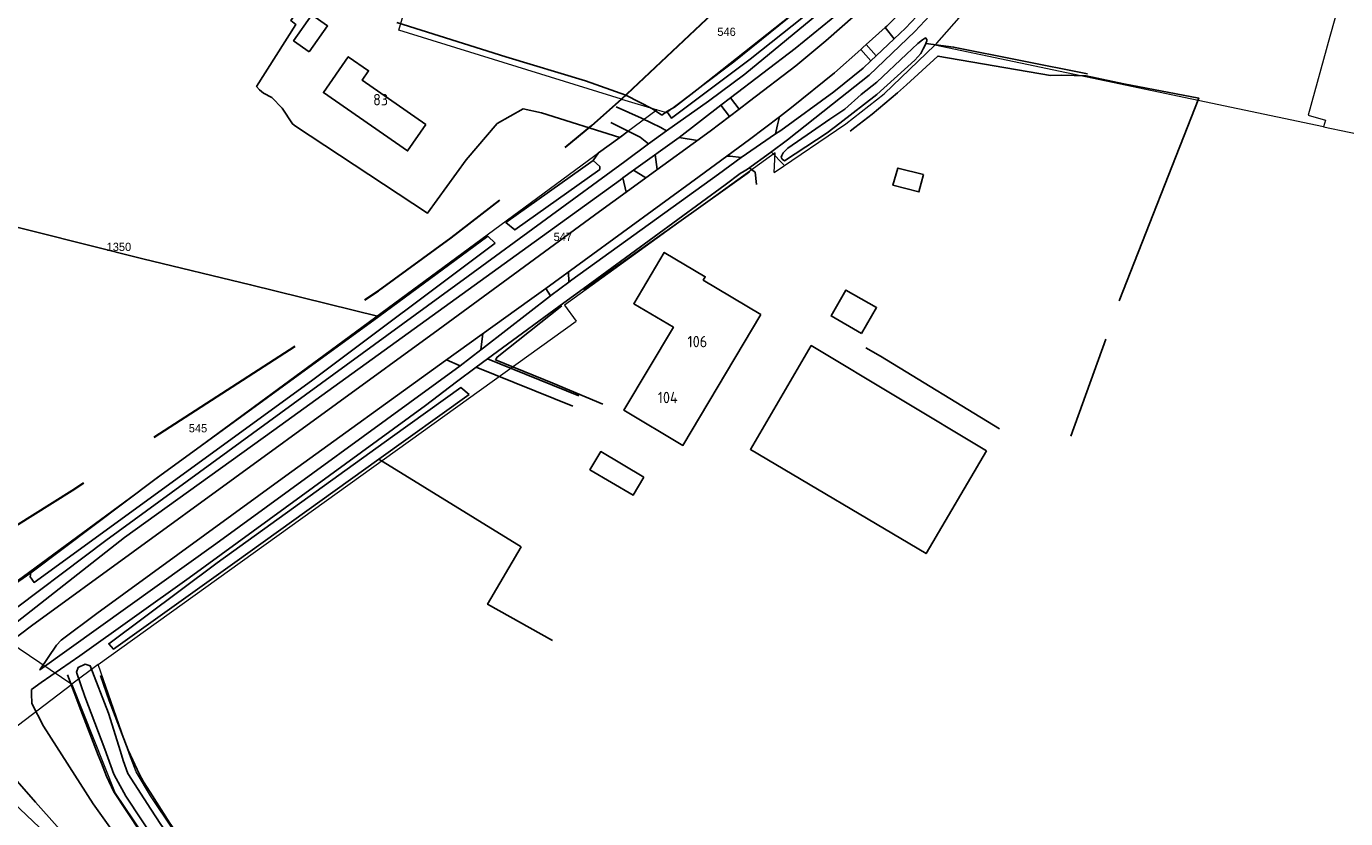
# Model space of a CAD drawing. Header units: metres. Extents: x 233874 to 239264, y 443832 to 448222.
# Tile 182 of 198: x 237457 to 237745, y 447064 to 447237. Entities that reach past the tile are written whole.
import ezdxf
from ezdxf.enums import TextEntityAlignment as Align

# ---------------------------------------------------------------- set-up
doc = ezdxf.new("R2010")
doc.units = ezdxf.units.M
doc.header["$MEASUREMENT"] = 0
doc.linetypes.add('DGN3', pattern=[54.868356, 36.578904, -18.289452])
for name, color, linetype in [('DAKRAND-BYG', 4, 'Continuous'), ('Goud-kadastrale grenzen', 13, 'Continuous'), ('HEG', 253, 'Continuous'), ('HEK', 253, 'Continuous'), ('HOOFDGEBOUW', 4, 'Continuous'), ('HUISNUMMER', 253, 'Continuous'), ('INSTEEKSLOOT', 153, 'Continuous'), ('KANTVERH', 253, 'Continuous'), ('OVERIGEAFSCH', 253, 'Continuous'), ('OVLIJNOBJ', 253, 'Continuous'), ('RASTER', 253, 'Continuous')]:
    doc.layers.add(name, color=color, linetype=linetype)
for name, color, linetype, lineweight in [('G01 kadestrale perceelsgrens', 73, 'Continuous', 0), ('G02 kadestrale sectiegrens', 73, 'DGN3', 30), ('Z01 perceelnummer', 73, 'Continuous', 13)]:
    doc.layers.add(name, color=color, linetype=linetype, lineweight=lineweight)
doc.styles.get("Standard").update_dxf_attribs({"font": 'iso.shx'})
doc.styles.add('Styledgn001', font='dgn001.shx')

# ---------------------------------------------------------------- blocks, each defined once
blk = doc.blocks.new('A$C1532452F')
at = {"layer": 'G01 kadestrale perceelsgrens'}
for p, q in [((237586.959, 447221.292), (237538.422, 447236.329)), ((237740.092, 447215.247), (237655.355, 447233.066)), ((237586.959, 447221.292), (237594.768, 447218.945)), ((237740.092, 447215.247), (237823.359, 447197.737)), ((237472.859, 447097.911), (237577.082, 447172.846)), ((237444.927, 447108.552), (237467.128, 447093.556)), ((237472.859, 447097.911), (237467.128, 447093.556)), ((237437.961, 447071.392), (237467.128, 447093.556))]:
    blk.add_line(p, q, dxfattribs=at)
at = {"layer": 'G01 kadestrale perceelsgrens', "flags": 128}
for points in [[(237538.422, 447236.329), (237549.746, 447274.744), (237586.682, 447264.248)], [(237655.355, 447233.066), (237655.768, 447233.46), (237668.785, 447248.315), (237676.8, 447258.197), (237681.269, 447264.592)], [(237594.768, 447218.945), (237596.792, 447218.337), (237597.062, 447218.537), (237611.471, 447229.416), (237627.31, 447242.205), (237634.659, 447249.384), (237635.039, 447249.755), (237620.389, 447254.073)], [(237744.761, 447246.579), (237741.5, 447234.924), (237736.721, 447217.763), (237740.505, 447216.708), (237740.092, 447215.247)], [(237620.296, 447205.278), (237635.916, 447215.882), (237644.242, 447222.452), (237655.355, 447233.066)], [(237594.768, 447218.945), (237586.385, 447212.762), (237520.96, 447164.505), (237444.927, 447108.552)], [(237620.296, 447205.278), (237620.496, 447209.533), (237574.56, 447176.303), (237577.082, 447172.846)], [(237534.884, 447000), (237518.469, 447021.22), (237504.633, 447039.862), (237489.417, 447061.504), (237484.257, 447069.177), (237481.12, 447074.443), (237479.672, 447078.248), (237472.859, 447097.911)], [(237467.128, 447093.556), (237476.594, 447069.808), (237488.744, 447051.705), (237507.577, 447025.109), (237526.963, 447000)]]:
    blk.add_lwpolyline(points, dxfattribs=at)
at = {"layer": 'G02 kadestrale sectiegrens', "flags": 128}
for points in [[(237586.959, 447221.292), (237609.243, 447242.211), (237620.389, 447254.073)], [(237438.825, 447118.018), (237467.193, 447135.885), (237520.382, 447170.359), (237533.966, 447179.441), (237549.819, 447191.013), (237565.43, 447202.975), (237580.493, 447215.521), (237586.959, 447221.292)]]:
    blk.add_lwpolyline(points, dxfattribs=at)
at = {"layer": 'Z01 perceelnummer', "linetype": 'Continuous', "lineweight": 13, "style": 'Styledgn001'}
for s, p in [('546', (237609.897, 447235.97)), ('547', (237574.192, 447191.215)), ('1350', (237477.382, 447189.028)), ('545', (237494.633, 447149.451))]:
    blk.add_text(s, height=1.8, dxfattribs=at).set_placement(p, align=Align.MIDDLE_CENTER)

msp = doc.modelspace()

# ---------------------------------------------------------------- linework, layer by layer
at = {"layer": 'DAKRAND-BYG'}
for points in [[(237519.46, 447239.66), (237515.46, 447234), (237518.89, 447231.58)], [(237518.89, 447231.58), (237522.88, 447237.24), (237519.46, 447239.66)], [(237652.87, 447204.81), (237651.84, 447201.01), (237646.17, 447202.46), (237647.27, 447206.23), (237652.87, 447204.81)], [(237639.36, 447170.11), (237632.68, 447173.95), (237635.94, 447179.61), (237642.61, 447175.76), (237639.36, 447170.11)], [(237666.61, 447144.51), (237653.43, 447122.09), (237615.12, 447144.82), (237628.38, 447167.49), (237666.61, 447144.51)]]:
    msp.add_lwpolyline(points, dxfattribs=at)
at = {"layer": 'HEG'}
for p, q in [((237578.74, 447179.65), (237614.9, 447205.44)), ((237692.64, 447168.86), (237684.98, 447147.72)), ((237534.05, 447142.69), (237565.13, 447123.55))]:
    msp.add_line(p, q, dxfattribs=at)
for points in [[(237537.97, 447237.99), (237561.77, 447230.51), (237579.14, 447225.25), (237587.97, 447222.16), (237593.75, 447219.15), (237595.81, 447217.77)], [(237696.56, 447224.61), (237712.86, 447221.49), (237695.52, 447177.23)], [(237559.52, 447164.37), (237559.89, 447164.99), (237573.95, 447176.18)]]:
    msp.add_lwpolyline(points, dxfattribs=at)
at = {"layer": 'HEK'}
for points in [[(237636.85, 447214.31), (237637.86, 447215.1), (237641.62, 447217.99), (237647.18, 447222.65), (237649.16, 447224.38), (237655.99, 447230.68), (237680.56, 447226.4), (237683.03, 447226.52), (237688.31, 447226.39), (237696.56, 447224.61)], [(237559.52, 447164.37), (237572.02, 447159.31), (237582.89, 447154.71)], [(237565.13, 447123.55), (237557.77, 447111.04), (237571.95, 447103.13)]]:
    msp.add_lwpolyline(points, dxfattribs=at)
at = {"layer": 'HOOFDGEBOUW'}
for points in [[(237544.34, 447215.74), (237540.32, 447209.97), (237521.97, 447222.71), (237527.4, 447230.53), (237531.82, 447227.46), (237530.4, 447225.42), (237544.34, 447215.74)], [(237617.41, 447174.26), (237600.4, 447145.7), (237587.52, 447153.37), (237598.3, 447171.47), (237589.66, 447176.61), (237596.33, 447187.82), (237605.24, 447182.51), (237604.8, 447181.77), (237617.41, 447174.26)], [(237591.88, 447138.78), (237589.53, 447134.82), (237580.11, 447140.4), (237582.45, 447144.36), (237591.88, 447138.78)]]:
    msp.add_lwpolyline(points, dxfattribs=at)
at = {"layer": 'INSTEEKSLOOT'}
msp.add_line((237534.05, 447142.69), (237553.79, 447156.84), dxfattribs=at)
for points in [[(237629.61, 447242.1), (237628.59, 447242.93), (237625.32, 447240.64), (237604.07, 447223.84), (237598.57, 447219.51), (237596.87, 447218.54), (237597.92, 447217.11), (237615.03, 447229.96), (237626.67, 447239.24), (237629.61, 447242.1)], [(237653.61, 447233.97), (237653.35, 447233.44), (237653.12, 447232.87), (237652.75, 447232.26), (237652.26, 447231.21), (237650.95, 447229.77), (237642.64, 447222.3), (237634.6, 447216.03), (237631.87, 447213.91), (237622.53, 447207.81), (237622.05, 447208.18), (237621.83, 447208.57), (237621.98, 447209), (237622.22, 447209.55), (237623.27, 447210.55), (237628.44, 447214.12), (237632.45, 447216.88), (237635.68, 447219.1), (237639.29, 447222.28), (237642.7, 447224.99), (237649.15, 447231.08), (237650.38, 447232.25), (237651.58, 447233.42), (237652.62, 447234.25), (237653.32, 447234.64), (237653.57, 447234.31), (237653.61, 447233.97)], [(237582.3, 447206.59), (237580.82, 447207.85), (237561.77, 447194.35), (237563.7, 447192.71), (237582.25, 447205.95), (237582.3, 447206.59)], [(237559.46, 447189.82), (237519.38, 447159.78), (237458.89, 447115.78), (237458, 447116.99), (237458.16, 447117.91), (237485.49, 447138.44), (237534.08, 447173.8), (237557.83, 447191.34), (237559.46, 447189.82)], [(237553.79, 447156.84), (237551.92, 447158.33), (237537.04, 447147.67), (237498.81, 447120.05), (237475.15, 447102.4), (237476.21, 447101.21), (237502.64, 447120.17), (237534.05, 447142.69)], [(237515.66, 447022.73), (237515.35, 447022.07), (237514.29, 447021.35), (237512.82, 447021.04), (237510.8, 447023.81), (237501.23, 447036.86), (237485.71, 447058.82), (237478.9, 447069.17), (237476.76, 447073.03), (237476.24, 447073.92), (237474.31, 447079.37), (237469.93, 447090.9), (237468.17, 447096.19), (237468.5, 447097.24), (237470.03, 447097.98), (237471.15, 447097.55), (237475.1, 447087.26), (237477.71, 447078.91), (237478.28, 447076.96), (237479.36, 447074.08), (237484.37, 447066.32), (237486.54, 447062.93), (237500.54, 447043.2), (237515.66, 447022.73)]]:
    msp.add_lwpolyline(points, dxfattribs=at)
at = {"layer": 'KANTVERH'}
for p, q in [((237644.51, 447236.93), (237640.35, 447233.21)), ((237644.51, 447236.93), (237646.43, 447234.43)), ((237642.55, 447230.74), (237646.43, 447234.43)), ((237639.15, 447232.13), (237641.37, 447229.62)), ((237640.35, 447233.21), (237642.55, 447230.74)), ((237641.37, 447229.62), (237642.55, 447230.74)), ((237599.54, 447212.92), (237608.68, 447219.92)), ((237608.68, 447219.92), (237610.79, 447221.53)), ((237610.53, 447217.49), (237608.68, 447219.92)), ((237612.66, 447219.11), (237610.53, 447217.49)), ((237610.79, 447221.53), (237612.66, 447219.11)), ((237610.53, 447217.49), (237606.3, 447214.28)), ((237592.29, 447204.08), (237606.3, 447214.28)), ((237613.06, 447208.55), (237620.57, 447213.69)), ((237599.54, 447212.92), (237589.61, 447205.74)), ((237599.54, 447212.92), (237603.55, 447212.28)), ((237594.35, 447209.17), (237594.8, 447205.89)), ((237622.36, 447206.95), (237619.64, 447209.79)), ((237589.61, 447205.74), (237587.29, 447204.06)), ((237589.61, 447205.74), (237592.29, 447204.08)), ((237570.46, 447179.97), (237603.96, 447204.36)), ((237609.58, 447202.6), (237578.61, 447179.87)), ((237587.99, 447200.96), (237587.29, 447204.06)), ((237587.99, 447200.96), (237592.29, 447204.08)), ((237575.43, 447183.59), (237575.51, 447181.34)), ((237570.46, 447179.97), (237571.5, 447178.35)), ((237578.61, 447179.87), (237574.41, 447176.8)), ((237556.78, 447170.13), (237556.31, 447166.55)), ((237548.84, 447164.39), (237551.84, 447163.08)), ((237556.31, 447166.55), (237551.84, 447163.08)), ((237557.73, 447164.56), (237555.32, 447162.79)), ((237557.73, 447164.56), (237577.68, 447156.49)), ((237555.32, 447162.79), (237576.36, 447154.27))]:
    msp.add_line(p, q, dxfattribs=at)
for points in [[(237633.01, 447220.18), (237641, 447226.49), (237650.96, 447236.01), (237657.48, 447243.06), (237664.89, 447251.44), (237670.63, 447258.68), (237677.51, 447268.36), (237681.67, 447275.28), (237687.03, 447285.42), (237688.54, 447288.51), (237690.53, 447293), (237692.34, 447297.46), (237694.23, 447302.12), (237702.18, 447323.47), (237708.24, 447340.78), (237722.63, 447381.57), (237727.08, 447394.36), (237732.61, 447410.41), (237736.09, 447420.18), (237741.76, 447435.85), (237750.05, 447460.66)], [(237596.78, 447214.37), (237605.98, 447220.84), (237613.86, 447226.7), (237632.06, 447241.7), (237631.29, 447242.42), (237630.15, 447243.71), (237629.21, 447244.15), (237628.03, 447244.66)], [(237649.78, 447242.21), (237648.67, 447241.04), (237644.84, 447237.22), (237644.51, 447236.93)], [(237610.79, 447221.53), (237624.87, 447232.31), (237634.65, 447240.34)], [(237638.06, 447239.77), (237631.54, 447234), (237625.04, 447228.54), (237614.89, 447220.8), (237612.66, 447219.11)], [(237646.43, 447234.43), (237648.9, 447236.78), (237651.38, 447239.41)], [(237639.15, 447232.13), (237633.44, 447227.01), (237624.03, 447219.41), (237621.46, 447217.42)], [(237640.35, 447233.21), (237639.6, 447232.53), (237639.15, 447232.13)], [(237621.46, 447217.42), (237621.02, 447215.63), (237620.57, 447213.69), (237621.72, 447214.43), (237633.3, 447222.86), (237639.66, 447228), (237641.37, 447229.62)], [(237585.84, 447219.62), (237591.34, 447217.12), (237595.58, 447215.05), (237596.78, 447214.37), (237592.9, 447211.49)], [(237614.46, 447205.98), (237619.46, 447209.66), (237623.19, 447212.41), (237633.01, 447220.18)], [(237584.66, 447216.15), (237588.44, 447214.28), (237591.04, 447212.99), (237592.9, 447211.49), (237587.74, 447207.66), (237553.58, 447182.64), (237474.53, 447124.94), (237450.51, 447106.88)], [(237609.97, 447208.83), (237614.89, 447212.48), (237621.46, 447217.42)], [(237603.96, 447204.36), (237609.97, 447208.83), (237610.72, 447208.85), (237613.06, 447208.55), (237608.15, 447204.89)], [(237608.15, 447204.89), (237576.14, 447181.81), (237575.51, 447181.34)], [(237609.58, 447202.6), (237612.9, 447205.01), (237613.73, 447205.53), (237614.46, 447205.98)], [(237616.42, 447202.62), (237616.17, 447205.31), (237614.85, 447206.27)], [(237587.29, 447204.06), (237586.74, 447203.66), (237511.19, 447149.05), (237478.6, 447125.6), (237446.96, 447100.82), (237449.87, 447100.47), (237451.31, 447101.1), (237458.35, 447106.3), (237547.03, 447170.91), (237582.16, 447196.72), (237587.99, 447200.96)], [(237551.84, 447163.08), (237498.54, 447124.23), (237460.14, 447096.71), (237463.75, 447102.09), (237464.77, 447103.19), (237472.58, 447108.99), (237513.8, 447139.07), (237548.63, 447164.25), (237566.9, 447177.38), (237570.46, 447179.97)], [(237575.51, 447181.34), (237571.61, 447178.43), (237571.5, 447178.35)], [(237571.5, 447178.35), (237556.89, 447167), (237556.31, 447166.55)], [(237574.41, 447176.8), (237559.97, 447166.2), (237557.73, 447164.56)], [(237555.32, 447162.79), (237550.97, 447159.59), (237544.25, 447154.38), (237492.68, 447116.78), (237468.88, 447099.77), (237460.42, 447093.94), (237458.35, 447092.42), (237458.35, 447091.54), (237458.38, 447089.39), (237460.97, 447084.42), (237471.8, 447067.49), (237483.25, 447051.39), (237504.04, 447024.19), (237506.82, 447020.36)], [(237451.35, 447013.32), (237459.02, 447020.15), (237467.43, 447026.96), (237474.19, 447031.97), (237475.97, 447033.27), (237476.62, 447033.98), (237477.21, 447034.71), (237477.88, 447036.21), (237479.24, 447038.7), (237479.65, 447041.98), (237479.64, 447043.06), (237479.08, 447045.32), (237476.92, 447047.9), (237459.2, 447067.81), (237450.56, 447077.63)]]:
    msp.add_lwpolyline(points, dxfattribs=at)
at = {"layer": 'OVERIGEAFSCH'}
msp.add_lwpolyline([(237466.17, 447095.64), (237469.07, 447087.9), (237472.85, 447078.09), (237473.57, 447076.31), (237474.69, 447073.52), (237476.28, 447070.1), (237488.02, 447052.29), (237512.59, 447018.36), (237515.5, 447014.27)], dxfattribs=at)
at = {"layer": 'OVLIJNOBJ'}
msp.add_lwpolyline([(237653.35, 447233.44), (237659.4, 447232.63), (237688.6, 447226.83)], dxfattribs=at)
at = {"layer": 'RASTER'}
for p, q in [((237595.81, 447217.77), (237596.87, 447218.54)), ((237586.66, 447212.93), (237588.44, 447214.28))]:
    msp.add_line(p, q, dxfattribs=at)
for points in [[(237517.3, 447241.69), (237514.88, 447238.42), (237516, 447237.53), (237507.39, 447224.01), (237508.02, 447223.32), (237508.88, 447222.55), (237510.7, 447221.61), (237512.97, 447219.29), (237515.23, 447215.88), (237515.92, 447215.35), (237544.71, 447196.39), (237553.1, 447208.03), (237559.85, 447215.92), (237565.54, 447219.12), (237569.54, 447218.26), (237586.66, 447212.93), (237581.99, 447209.58), (237580.82, 447207.85)], [(237408.36, 447206.1), (237411.71, 447204.26), (237482.57, 447186.45), (237506.1, 447180.76), (237534.08, 447173.8)], [(237640.26, 447166.98), (237643.48, 447165.17), (237669.39, 447149.33)], [(237444.12, 447109.03), (237445, 447108.8), (237458.16, 447117.91)], [(237473.35, 447095.48), (237475.26, 447090.05), (237479.41, 447079.21), (237481.86, 447073.85), (237482.71, 447072.3), (237484.18, 447069.99), (237488.52, 447063.25), (237497.3, 447050.7), (237508.07, 447035.85), (237510.55, 447032.88)], [(237448.62, 447073.08), (237462.88, 447059.6), (237476.46, 447044.86), (237462.81, 447055.31), (237444.39, 447069.34), (237429.3, 447058.31), (237413.37, 447046.48), (237414.82, 447019.9)]]:
    msp.add_lwpolyline(points, dxfattribs=at)

# ---------------------------------------------------------------- block references
at = {"layer": 'Goud-kadastrale grenzen', "linetype": 'Continuous'}
msp.add_blockref('A$C1532452F', (0, 0), dxfattribs=at)

# ---------------------------------------------------------------- texts
at = {"layer": 'HUISNUMMER'}
for s, p in [('83', (237532.82, 447219.91)), ('106', (237601.39, 447167.11)), ('104', (237594.9, 447154.9))]:
    msp.add_text(s, height=2.5, dxfattribs=at).set_placement(p)

doc.saveas('drawing.dxf')
